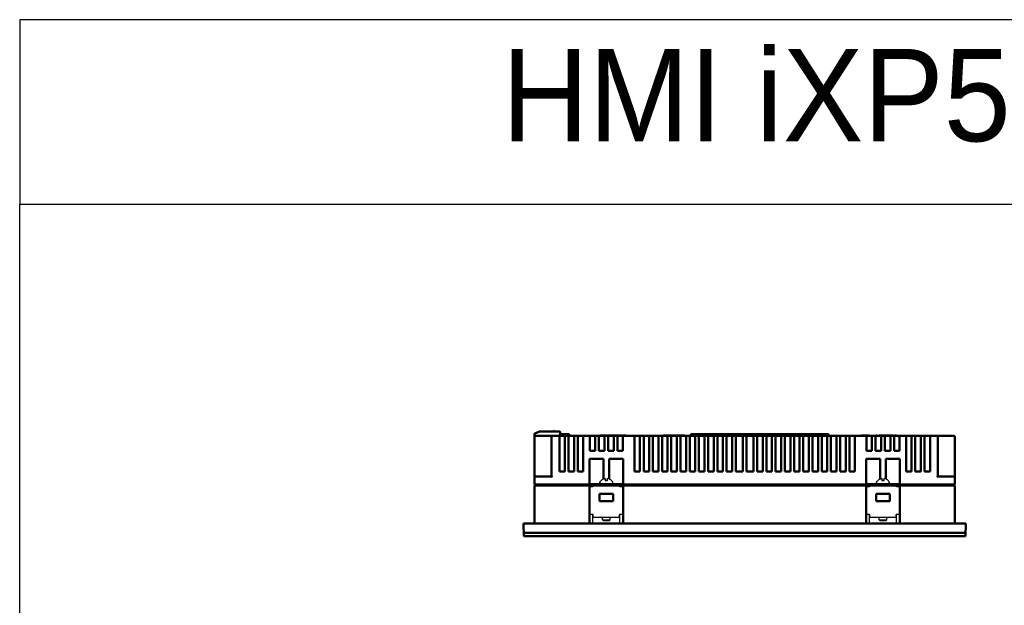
# Model space of a CAD drawing. Header units: millimetres. Extents: x 162 to 1254, y -993 to -226.
# Tile 3 of 11: x 162 to 696, y -543 to -226. Entities that reach past the tile are written whole.
import ezdxf

# ---------------------------------------------------------------- set-up
doc = ezdxf.new("R2010")
doc.units = ezdxf.units.MM
doc.header["$LTSCALE"] = 4
doc.layers.add('4', color=4, linetype='Continuous')
doc.layers.add('AM_0', color=7, linetype='Continuous', lineweight=50)
doc.styles.add('XP', font='H2HDRM.TTF', dxfattribs={"width": 0.8, "oblique": 10})

msp = doc.modelspace()

# ---------------------------------------------------------------- linework, layer by layer
at = {"layer": '4', "color": 7, "linetype": 'Continuous', "ltscale": 0.05}
for p, q in [((478.31, -474.7), (478.31, -474.74)), ((479.41, -474.43), (479.41, -475.52)), ((480.51, -475.52), (480.51, -474.43)), ((628.41, -474.7), (628.41, -474.74)), ((629.51, -474.43), (629.51, -475.52)), ((630.61, -475.52), (630.61, -474.43)), ((470.96, -498.31), (470.96, -477.31)), ((488.96, -477.31), (470.96, -477.31)), ((472.56, -478.91), (470.96, -478.91)), ((472.56, -478.91), (472.56, -477.31)), ((487.36, -478.91), (487.36, -477.31)), ((488.96, -478.91), (487.36, -478.91)), ((488.96, -498.31), (488.96, -477.31)), ((621.06, -498.31), (621.06, -477.31)), ((639.06, -477.31), (621.06, -477.31)), ((622.66, -478.91), (621.06, -478.91)), ((622.66, -478.91), (622.66, -477.31)), ((637.46, -478.91), (637.46, -477.31)), ((639.06, -478.91), (637.46, -478.91)), ((639.06, -498.31), (639.06, -477.31)), ((472.86, -494.01), (470.96, -494.01)), ((472.56, -498.31), (472.56, -494.01)), ((472.86, -495.61), (472.86, -494.01)), ((487.06, -495.61), (472.86, -495.61)), ((477.96, -496.87), (477.96, -495.61)), ((481.96, -496.87), (481.96, -495.61)), ((488.96, -494.01), (487.06, -494.01)), ((487.06, -495.61), (487.06, -494.01)), ((487.36, -498.31), (487.36, -494.01)), ((622.96, -494.01), (621.06, -494.01)), ((622.66, -498.31), (622.66, -494.01)), ((622.96, -495.61), (622.96, -494.01)), ((637.16, -495.61), (622.96, -495.61)), ((628.06, -496.87), (628.06, -495.61)), ((632.06, -496.87), (632.06, -495.61)), ((639.06, -494.01), (637.16, -494.01)), ((637.16, -495.61), (637.16, -494.01)), ((637.46, -498.31), (637.46, -494.01)), ((477.96, -496.87), (481.96, -496.87)), ((477.96, -496.87), (478.28, -497.31)), ((478.28, -497.31), (481.64, -497.31)), ((481.96, -496.87), (481.64, -497.31)), ((628.06, -496.87), (632.06, -496.87)), ((628.06, -496.87), (628.38, -497.31)), ((628.38, -497.31), (631.74, -497.31)), ((632.06, -496.87), (631.74, -497.31))]:
    msp.add_line(p, q, dxfattribs=at)
at = {"layer": '4'}
for points in [[(161.68, -325.6), (1253.56, -325.6), (1253.56, -225.61), (161.68, -225.61)], [(161.68, -325.6), (1253.56, -325.6), (1253.56, -992.53), (161.68, -992.53)]]:
    msp.add_lwpolyline(points, close=True, dxfattribs=at)
at = {"layer": '4', "color": 7, "linetype": 'Continuous', "ltscale": 0.05}
for points, knots in [([(476.44, -477.31), (476.44, -476.92), (476.64, -476.12), (477.37, -475.23), (478, -474.84), (478.3, -474.71)], [0, 0, 0, 0, 1.160675, 2.384945, 3.355048, 3.355048, 3.355048, 3.355048]), ([(478.41, -474.7), (478.41, -474.7), (478.44, -474.68), (478.51, -474.66), (478.61, -474.62), (478.72, -474.58), (478.83, -474.55), (478.95, -474.52), (479.09, -474.49), (479.19, -474.47), (479.24, -474.46), (479.24, -474.46)], [0, 0, 0, 0, 0.0051927, 0.114565, 0.2232573, 0.3319561, 0.4451598, 0.5685391, 0.7077, 0.8657298, 0.8717815, 0.8717815, 0.8717815, 0.8717815]), ([(480.51, -474.43), (480.57, -474.44), (480.62, -474.44), (480.68, -474.45), (480.68, -474.46)], [0, 0, 0, 0, 0.1640673, 0.171614, 0.171614, 0.171614, 0.171614]), ([(481.52, -474.7), (481.51, -474.7), (481.48, -474.68), (481.41, -474.66), (481.31, -474.62), (481.2, -474.58), (481.09, -474.55), (480.97, -474.52), (480.84, -474.49), (480.74, -474.47), (480.68, -474.46), (480.68, -474.46)], [0, 0, 0, 0, 0.0051927, 0.114565, 0.2232573, 0.3319561, 0.4451598, 0.5685391, 0.7077, 0.8657298, 0.8717815, 0.8717815, 0.8717815, 0.8717815]), ([(481.52, -474.7), (481.52, -474.7), (481.55, -474.71), (481.58, -474.73), (481.61, -474.74)], [0, 0, 0, 0, 0.0058864, 0.1041019, 0.1041019, 0.1041019, 0.1041019]), ([(483.48, -477.31), (483.48, -476.92), (483.28, -476.12), (482.55, -475.23), (481.92, -474.84), (481.63, -474.71)], [0, 0, 0, 0, 1.160675, 2.384945, 3.355048, 3.355048, 3.355048, 3.355048]), ([(626.54, -477.31), (626.54, -476.92), (626.74, -476.12), (627.47, -475.23), (628.1, -474.84), (628.4, -474.71)], [0, 0, 0, 0, 1.160675, 2.384945, 3.355048, 3.355048, 3.355048, 3.355048]), ([(628.51, -474.7), (628.51, -474.7), (628.54, -474.68), (628.61, -474.66), (628.71, -474.62), (628.82, -474.58), (628.93, -474.55), (629.05, -474.52), (629.19, -474.49), (629.29, -474.47), (629.34, -474.46), (629.34, -474.46)], [0, 0, 0, 0, 0.0051927, 0.114565, 0.2232573, 0.3319561, 0.4451598, 0.5685391, 0.7077, 0.8657298, 0.8717815, 0.8717815, 0.8717815, 0.8717815]), ([(630.61, -474.43), (630.67, -474.44), (630.72, -474.44), (630.78, -474.45), (630.78, -474.46)], [0, 0, 0, 0, 0.1640673, 0.171614, 0.171614, 0.171614, 0.171614]), ([(631.62, -474.7), (631.61, -474.7), (631.58, -474.68), (631.51, -474.66), (631.41, -474.62), (631.3, -474.58), (631.19, -474.55), (631.07, -474.52), (630.94, -474.49), (630.84, -474.47), (630.78, -474.46), (630.78, -474.46)], [0, 0, 0, 0, 0.0051927, 0.114565, 0.2232573, 0.3319561, 0.4451598, 0.5685391, 0.7077, 0.8657298, 0.8717815, 0.8717815, 0.8717815, 0.8717815]), ([(631.62, -474.7), (631.62, -474.7), (631.65, -474.71), (631.68, -474.73), (631.71, -474.74)], [0, 0, 0, 0, 0.0058864, 0.1041019, 0.1041019, 0.1041019, 0.1041019]), ([(633.58, -477.31), (633.58, -476.92), (633.38, -476.12), (632.65, -475.23), (632.02, -474.84), (631.73, -474.71)], [0, 0, 0, 0, 1.160675, 2.384945, 3.355048, 3.355048, 3.355048, 3.355048]), ([(479.41, -475.52), (479.47, -475.51), (479.59, -475.49), (479.78, -475.47), (479.9, -475.46), (479.96, -475.46)], [0, 0, 0, 0, 0.1830505, 0.3678186, 0.5540502, 0.5540502, 0.5540502, 0.5540502]), ([(479.96, -475.46), (480.02, -475.46), (480.15, -475.47), (480.33, -475.49), (480.45, -475.51), (480.51, -475.52)], [0, 0, 0, 0, 0.1862002, 0.3709488, 0.5540502, 0.5540502, 0.5540502, 0.5540502]), ([(629.51, -475.52), (629.57, -475.51), (629.69, -475.49), (629.88, -475.47), (630, -475.46), (630.06, -475.46)], [0, 0, 0, 0, 0.1830505, 0.3678186, 0.5540502, 0.5540502, 0.5540502, 0.5540502]), ([(630.06, -475.46), (630.12, -475.46), (630.25, -475.47), (630.43, -475.49), (630.55, -475.51), (630.61, -475.52)], [0, 0, 0, 0, 0.1862002, 0.3709488, 0.5540502, 0.5540502, 0.5540502, 0.5540502])]:
    msp.add_open_spline(points, degree=3, knots=knots, dxfattribs=at)
for points in [[(478.3, -474.71), (478.3, -474.71), (478.31, -474.7), (478.31, -474.7)], [(478.31, -474.74), (478.34, -474.73), (478.37, -474.71), (478.41, -474.7)], [(479.24, -474.46), (479.3, -474.45), (479.35, -474.44), (479.41, -474.43)], [(481.63, -474.71), (481.62, -474.71), (481.62, -474.7), (481.61, -474.7)], [(628.4, -474.71), (628.4, -474.71), (628.41, -474.7), (628.41, -474.7)], [(628.41, -474.74), (628.44, -474.73), (628.47, -474.71), (628.51, -474.7)], [(629.34, -474.46), (629.4, -474.45), (629.45, -474.44), (629.51, -474.43)], [(631.73, -474.71), (631.72, -474.71), (631.72, -474.7), (631.71, -474.7)]]:
    msp.add_open_spline(points, degree=3, dxfattribs=at)
at = {"layer": 'AM_0', "color": 7, "linetype": 'Continuous'}
for p, q in [((451.55, -448.61), (451.51, -448.61)), ((451.69, -448.72), (451.74, -448.91)), ((441.01, -477.81), (441.01, -450.3)), ((443.76, -448.91), (441.19, -450.02)), ((441.51, -451.41), (454.46, -451.41)), ((443.76, -448.91), (454.56, -448.91)), ((443.82, -449.21), (443.76, -448.91)), ((450.26, -473.31), (450.26, -451.91)), ((451.36, -448.76), (451.36, -448.91)), ((454.46, -470.71), (454.46, -451.41)), ((457.46, -451.41), (454.46, -451.41)), ((454.86, -450.41), (454.56, -450.71)), ((454.86, -449.21), (454.86, -450.41)), ((454.86, -450.41), (459.56, -450.41)), ((457.46, -470.71), (457.46, -451.41)), ((457.46, -451.41), (459.46, -451.41)), ((459.46, -470.71), (459.46, -451.41)), ((462.46, -451.41), (459.46, -451.41)), ((459.86, -451.41), (459.86, -450.71)), ((462.46, -470.71), (462.46, -451.41)), ((462.46, -451.41), (464.46, -451.41)), ((464.46, -470.71), (464.46, -451.41)), ((467.46, -451.41), (464.46, -451.41)), ((467.46, -470.71), (467.46, -451.41)), ((467.46, -451.41), (470.96, -451.41)), ((470.96, -459.41), (470.96, -451.41)), ((473.96, -451.41), (470.96, -451.41)), ((473.96, -459.41), (473.96, -451.41)), ((473.96, -451.41), (475.96, -451.41)), ((475.96, -459.41), (475.96, -451.41)), ((478.96, -451.41), (475.96, -451.41)), ((476.43, -451.41), (476.43, -451.21)), ((476.43, -451.21), (480.22, -451.21)), ((477.68, -451.41), (477.68, -451.21)), ((477.93, -451.41), (477.93, -451.21)), ((478.26, -451.41), (478.26, -451.21)), ((478.93, -451.41), (478.93, -451.21)), ((478.96, -459.41), (478.96, -451.41)), ((480.96, -451.41), (478.96, -451.41)), ((479.26, -451.41), (479.26, -451.21)), ((479.93, -451.41), (479.93, -451.21)), ((480.05, -451.41), (480.05, -451.21)), ((480.22, -451.41), (480.22, -451.21)), ((480.26, -451.41), (480.26, -451.21)), ((480.26, -451.21), (484.89, -451.21)), ((480.51, -451.41), (480.51, -451.21)), ((480.96, -459.41), (480.96, -451.41)), ((483.96, -451.41), (480.96, -451.41)), ((481.47, -451.41), (481.47, -451.21)), ((483.05, -451.41), (483.05, -451.21)), ((483.22, -451.41), (483.22, -451.21)), ((483.39, -451.41), (483.39, -451.21)), ((483.96, -459.41), (483.96, -451.41)), ((483.96, -451.41), (485.96, -451.41)), ((484.89, -451.41), (484.89, -451.21)), ((485.18, -451.41), (485.18, -451.21)), ((485.18, -451.21), (486.76, -451.21)), ((485.22, -451.41), (485.22, -451.21)), ((485.3, -451.41), (485.3, -451.21)), ((485.34, -451.41), (485.34, -451.21)), ((485.39, -451.41), (485.39, -451.21)), ((485.51, -451.41), (485.51, -451.21)), ((485.68, -451.41), (485.68, -451.21)), ((485.89, -451.41), (485.89, -451.21)), ((485.96, -459.41), (485.96, -451.41)), ((488.96, -451.41), (485.96, -451.41)), ((486.09, -451.41), (486.09, -451.21)), ((486.26, -451.41), (486.26, -451.21)), ((486.43, -451.41), (486.43, -451.21)), ((486.59, -451.41), (486.59, -451.21)), ((486.64, -451.41), (486.64, -451.21)), ((486.76, -451.41), (486.76, -451.21)), ((487.09, -451.41), (487.09, -451.21)), ((487.09, -451.21), (488.59, -451.21)), ((488.59, -451.41), (488.59, -451.21)), ((488.93, -451.41), (488.93, -451.21)), ((488.93, -451.21), (488.96, -451.21)), ((488.96, -459.41), (488.96, -451.41)), ((488.96, -451.41), (495.21, -451.41)), ((488.97, -451.41), (488.97, -451.21)), ((488.97, -451.21), (490.51, -451.21)), ((489.01, -451.41), (489.01, -451.21)), ((489.14, -451.41), (489.14, -451.21)), ((489.3, -451.41), (489.3, -451.21)), ((489.51, -451.41), (489.51, -451.21)), ((490.51, -451.41), (490.51, -451.21)), ((495.21, -470.71), (495.21, -451.41)), ((498.21, -451.41), (495.21, -451.41)), ((498.21, -470.71), (498.21, -451.41)), ((498.21, -451.41), (500.21, -451.41)), ((500.21, -470.71), (500.21, -451.41)), ((503.21, -451.41), (500.21, -451.41)), ((503.21, -470.71), (503.21, -451.41)), ((503.21, -451.41), (505.21, -451.41)), ((505.21, -470.71), (505.21, -451.41)), ((508.21, -451.41), (505.21, -451.41)), ((508.21, -470.71), (508.21, -451.41)), ((508.21, -451.41), (510.21, -451.41)), ((510.21, -470.71), (510.21, -451.41)), ((513.21, -451.41), (510.21, -451.41)), ((510.97, -451.41), (510.97, -451.21)), ((510.97, -451.21), (522.37, -451.21)), ((513.21, -470.71), (513.21, -451.41)), ((513.21, -451.41), (515.21, -451.41)), ((515.21, -470.71), (515.21, -451.41)), ((518.21, -451.41), (515.21, -451.41)), ((518.21, -470.71), (518.21, -451.41)), ((518.21, -451.41), (520.21, -451.41)), ((520.21, -470.71), (520.21, -451.41)), ((523.21, -451.41), (520.21, -451.41)), ((522.37, -451.41), (522.37, -451.21)), ((523.21, -470.71), (523.21, -451.41)), ((523.21, -451.41), (525.21, -451.41)), ((525.21, -470.71), (525.21, -451.41)), ((528.21, -451.41), (525.21, -451.41)), ((525.66, -451.01), (525.66, -451.41)), ((600.16, -450.51), (526.16, -450.51)), ((528.21, -470.71), (528.21, -451.41)), ((528.21, -451.41), (530.21, -451.41)), ((530.21, -470.71), (530.21, -451.41)), ((533.21, -451.41), (530.21, -451.41)), ((533.21, -470.71), (533.21, -451.41)), ((533.21, -451.41), (535.21, -451.41)), ((535.21, -470.71), (535.21, -451.41)), ((538.21, -451.41), (535.21, -451.41)), ((538.21, -470.71), (538.21, -451.41)), ((538.21, -451.41), (540.21, -451.41)), ((540.21, -470.71), (540.21, -451.41)), ((543.21, -451.41), (540.21, -451.41)), ((543.21, -470.71), (543.21, -451.41)), ((543.21, -451.41), (545.21, -451.41)), ((545.21, -470.71), (545.21, -451.41)), ((548.21, -451.41), (545.21, -451.41)), ((548.21, -470.71), (548.21, -451.41)), ((548.21, -451.41), (550.21, -451.41)), ((550.21, -470.71), (550.21, -451.41)), ((554.01, -451.41), (550.21, -451.41)), ((554.01, -470.71), (554.01, -451.41)), ((554.01, -451.41), (556.01, -451.41)), ((556.01, -470.71), (556.01, -451.41)), ((559.81, -451.41), (556.01, -451.41)), ((559.81, -470.71), (559.81, -451.41)), ((559.81, -451.41), (561.81, -451.41)), ((561.81, -451.41), (561.81, -470.71)), ((564.81, -451.41), (561.81, -451.41)), ((564.81, -470.71), (564.81, -451.41)), ((564.81, -451.41), (566.81, -451.41)), ((566.81, -470.71), (566.81, -451.41)), ((569.81, -451.41), (566.81, -451.41)), ((569.81, -470.71), (569.81, -451.41)), ((569.81, -451.41), (571.81, -451.41)), ((571.81, -470.71), (571.81, -451.41)), ((574.81, -451.41), (571.81, -451.41)), ((574.81, -470.71), (574.81, -451.41)), ((574.81, -451.41), (576.81, -451.41)), ((579.81, -451.41), (576.81, -451.41)), ((576.81, -470.71), (576.81, -451.41)), ((579.81, -451.41), (581.81, -451.41)), ((579.81, -470.71), (579.81, -451.41)), ((584.81, -451.41), (581.81, -451.41)), ((581.81, -470.71), (581.81, -451.41)), ((584.81, -451.41), (586.81, -451.41)), ((584.81, -470.71), (584.81, -451.41)), ((589.81, -451.41), (586.81, -451.41)), ((586.81, -470.71), (586.81, -451.41)), ((589.81, -451.41), (591.81, -451.41)), ((589.81, -470.71), (589.81, -451.41)), ((594.81, -451.41), (591.81, -451.41)), ((591.81, -470.71), (591.81, -451.41)), ((594.81, -451.41), (596.81, -451.41)), ((594.81, -470.71), (594.81, -451.41)), ((599.81, -451.41), (596.81, -451.41)), ((596.81, -470.71), (596.81, -451.41)), ((599.81, -451.41), (601.81, -451.41)), ((599.81, -470.71), (599.81, -451.41)), ((600.66, -451.01), (600.66, -451.41)), ((604.81, -451.41), (601.81, -451.41)), ((601.81, -470.71), (601.81, -451.41)), ((604.81, -451.41), (606.81, -451.41)), ((604.81, -470.71), (604.81, -451.41)), ((609.81, -451.41), (606.81, -451.41)), ((606.81, -470.71), (606.81, -451.41)), ((609.81, -451.41), (611.81, -451.41)), ((609.81, -470.71), (609.81, -451.41)), ((614.81, -451.41), (611.81, -451.41)), ((611.81, -470.71), (611.81, -451.41)), ((614.81, -451.41), (621.06, -451.41)), ((614.81, -470.71), (614.81, -451.41)), ((618.32, -451.21), (618.95, -451.21)), ((618.32, -451.41), (618.32, -451.21)), ((618.95, -451.41), (618.95, -451.21)), ((619, -451.21), (620.38, -451.21)), ((619, -451.41), (619, -451.21)), ((620.38, -451.41), (620.38, -451.21)), ((620.43, -451.21), (620.71, -451.21)), ((620.71, -451.21), (622.17, -451.21)), ((620.71, -451.41), (620.71, -451.21)), ((620.71, -451.41), (620.71, -451.21)), ((620.73, -451.41), (620.73, -451.21)), ((620.78, -451.41), (620.78, -451.21)), ((620.84, -451.41), (620.84, -451.21)), ((620.94, -451.41), (620.94, -451.21)), ((621.04, -451.41), (621.04, -451.21)), ((624.06, -451.41), (621.06, -451.41)), ((621.06, -459.41), (621.06, -451.41)), ((621.16, -451.41), (621.16, -451.21)), ((621.21, -451.41), (621.21, -451.21)), ((621.31, -451.41), (621.31, -451.21)), ((621.45, -451.41), (621.45, -451.21)), ((622.17, -451.21), (622.73, -451.21)), ((622.17, -451.41), (622.17, -451.21)), ((622.73, -451.41), (622.73, -451.21)), ((624.06, -451.41), (626.06, -451.41)), ((624.06, -459.41), (624.06, -451.41)), ((629.06, -451.41), (626.06, -451.41)), ((626.06, -459.41), (626.06, -451.41)), ((626.2, -451.21), (626.8, -451.21)), ((626.2, -451.41), (626.2, -451.21)), ((626.8, -451.41), (626.8, -451.21)), ((627.76, -451.21), (631.34, -451.21)), ((627.76, -451.41), (627.76, -451.21)), ((628, -451.41), (628, -451.21)), ((628.24, -451.41), (628.24, -451.21)), ((628.26, -451.41), (628.26, -451.21)), ((628.27, -451.41), (628.27, -451.21)), ((628.3, -451.41), (628.3, -451.21)), ((628.36, -451.41), (628.36, -451.21)), ((628.42, -451.41), (628.42, -451.21)), ((628.46, -451.41), (628.46, -451.21)), ((628.55, -451.41), (628.55, -451.21)), ((628.65, -451.41), (628.65, -451.21)), ((628.76, -451.41), (628.76, -451.21)), ((628.86, -451.41), (628.86, -451.21)), ((628.96, -451.41), (628.96, -451.21)), ((629.06, -451.41), (629.06, -451.21)), ((631.06, -451.41), (629.06, -451.41)), ((629.06, -459.41), (629.06, -451.41)), ((629.14, -451.41), (629.14, -451.21)), ((629.21, -451.41), (629.21, -451.21)), ((629.26, -451.41), (629.26, -451.21)), ((629.28, -451.41), (629.28, -451.21)), ((629.3, -451.41), (629.3, -451.21)), ((629.32, -451.41), (629.32, -451.21)), ((629.33, -451.41), (629.33, -451.21)), ((629.63, -451.41), (629.63, -451.21)), ((629.87, -451.41), (629.87, -451.21)), ((630.26, -451.41), (630.26, -451.21)), ((630.47, -451.41), (630.47, -451.21)), ((630.53, -451.41), (630.53, -451.21)), ((630.62, -451.41), (630.62, -451.21)), ((630.71, -451.41), (630.71, -451.21)), ((630.82, -451.41), (630.82, -451.21)), ((630.91, -451.41), (630.91, -451.21)), ((631, -451.41), (631, -451.21)), ((634.06, -451.41), (631.06, -451.41)), ((631.06, -459.41), (631.06, -451.41)), ((631.09, -451.41), (631.09, -451.21)), ((631.17, -451.41), (631.17, -451.21)), ((631.23, -451.41), (631.23, -451.21)), ((631.28, -451.41), (631.28, -451.21)), ((631.29, -451.41), (631.29, -451.21)), ((631.32, -451.41), (631.32, -451.21)), ((631.34, -451.41), (631.34, -451.21)), ((631.34, -451.41), (631.34, -451.21)), ((631.44, -451.21), (635.63, -451.21)), ((631.44, -451.41), (631.44, -451.21)), ((631.68, -451.41), (631.68, -451.21)), ((632.14, -451.41), (632.14, -451.21)), ((632.17, -451.41), (632.17, -451.21)), ((632.21, -451.41), (632.21, -451.21)), ((632.24, -451.41), (632.24, -451.21)), ((632.26, -451.41), (632.26, -451.21)), ((632.29, -451.41), (632.29, -451.21)), ((632.33, -451.41), (632.33, -451.21)), ((632.77, -451.41), (632.77, -451.21)), ((633.02, -451.41), (633.02, -451.21)), ((633.15, -451.41), (633.15, -451.21)), ((633.38, -451.41), (633.38, -451.21)), ((633.55, -451.41), (633.55, -451.21)), ((634.06, -451.41), (636.06, -451.41)), ((634.06, -459.41), (634.06, -451.41)), ((634.34, -451.41), (634.34, -451.21)), ((634.49, -451.41), (634.49, -451.21)), ((634.5, -451.41), (634.5, -451.21)), ((634.5, -451.41), (634.5, -451.21)), ((634.53, -451.41), (634.53, -451.21)), ((634.58, -451.41), (634.58, -451.21)), ((634.66, -451.41), (634.66, -451.21)), ((634.73, -451.41), (634.73, -451.21)), ((634.82, -451.41), (634.82, -451.21)), ((634.92, -451.41), (634.92, -451.21)), ((635.05, -451.41), (635.05, -451.21)), ((635.16, -451.41), (635.16, -451.21)), ((635.26, -451.41), (635.26, -451.21)), ((635.35, -451.41), (635.35, -451.21)), ((635.44, -451.41), (635.44, -451.21)), ((635.5, -451.41), (635.5, -451.21)), ((635.54, -451.41), (635.54, -451.21)), ((635.57, -451.41), (635.57, -451.21)), ((635.59, -451.41), (635.59, -451.21)), ((635.61, -451.41), (635.61, -451.21)), ((635.62, -451.41), (635.62, -451.21)), ((635.63, -451.41), (635.63, -451.21)), ((639.06, -451.41), (636.06, -451.41)), ((636.06, -459.41), (636.06, -451.41)), ((636.25, -451.21), (637.33, -451.21)), ((636.25, -451.41), (636.25, -451.21)), ((636.73, -451.41), (636.73, -451.21)), ((636.85, -451.41), (636.85, -451.21)), ((637.33, -451.41), (637.33, -451.21)), ((639.06, -451.41), (642.56, -451.41)), ((639.06, -459.41), (639.06, -451.41)), ((645.56, -451.41), (642.56, -451.41)), ((642.56, -470.71), (642.56, -451.41)), ((645.56, -451.41), (647.56, -451.41)), ((645.56, -470.71), (645.56, -451.41)), ((650.56, -451.41), (647.56, -451.41)), ((647.56, -470.71), (647.56, -451.41)), ((650.56, -451.41), (652.56, -451.41)), ((650.56, -470.71), (650.56, -451.41)), ((655.56, -451.41), (652.56, -451.41)), ((652.56, -470.71), (652.56, -451.41)), ((655.56, -451.41), (668.51, -451.41)), ((655.56, -470.71), (655.56, -451.41)), ((659.76, -451.91), (659.76, -473.31)), ((669.01, -477.81), (669.01, -451.91)), ((470.76, -463.81), (470.76, -477.81)), ((478.44, -463.81), (470.76, -463.81)), ((470.96, -459.41), (473.96, -459.41)), ((475.96, -459.41), (478.96, -459.41)), ((478.44, -474.69), (478.44, -463.81)), ((480.96, -459.41), (483.96, -459.41)), ((481.48, -474.69), (481.48, -463.81)), ((489.16, -463.81), (481.48, -463.81)), ((485.96, -459.41), (488.96, -459.41)), ((489.16, -477.81), (489.16, -463.81)), ((628.54, -463.81), (620.86, -463.81)), ((620.86, -463.81), (620.86, -477.81)), ((621.06, -459.41), (624.06, -459.41)), ((626.06, -459.41), (629.06, -459.41)), ((628.54, -474.69), (628.54, -463.81)), ((631.06, -459.41), (634.06, -459.41)), ((639.26, -463.81), (631.58, -463.81)), ((631.58, -474.69), (631.58, -463.81)), ((636.06, -459.41), (639.06, -459.41)), ((639.26, -477.81), (639.26, -463.81)), ((441.51, -473.31), (450.26, -473.31)), ((450.76, -473.81), (450.26, -473.31)), ((454.46, -470.71), (457.46, -470.71)), ((459.46, -470.71), (462.46, -470.71)), ((464.46, -470.71), (467.46, -470.71)), ((495.21, -470.71), (498.21, -470.71)), ((500.21, -470.71), (503.21, -470.71)), ((505.21, -470.71), (508.21, -470.71)), ((510.21, -470.71), (513.21, -470.71)), ((515.21, -470.71), (518.21, -470.71)), ((520.21, -470.71), (523.21, -470.71)), ((525.21, -470.71), (528.21, -470.71)), ((530.21, -470.71), (533.21, -470.71)), ((535.21, -470.71), (538.21, -470.71)), ((540.21, -470.71), (543.21, -470.71)), ((545.21, -470.71), (548.21, -470.71)), ((550.21, -470.71), (554.01, -470.71)), ((556.01, -470.71), (559.81, -470.71)), ((561.81, -470.71), (564.81, -470.71)), ((566.81, -470.71), (569.81, -470.71)), ((571.81, -470.71), (574.81, -470.71)), ((576.81, -470.71), (579.81, -470.71)), ((581.81, -470.71), (584.81, -470.71)), ((586.81, -470.71), (589.81, -470.71)), ((591.81, -470.71), (594.81, -470.71)), ((596.81, -470.71), (599.81, -470.71)), ((601.81, -470.71), (604.81, -470.71)), ((606.81, -470.71), (609.81, -470.71)), ((611.81, -470.71), (614.81, -470.71)), ((642.56, -470.71), (645.56, -470.71)), ((647.56, -470.71), (650.56, -470.71)), ((652.56, -470.71), (655.56, -470.71)), ((659.26, -473.81), (659.76, -473.31)), ((659.76, -473.31), (668.51, -473.31)), ((470.76, -477.81), (441.01, -477.81)), ((441.01, -478.31), (441.01, -498.81)), ((441.01, -478.31), (470.76, -478.31)), ((442.46, -478.31), (442.46, -477.81)), ((470.76, -477.81), (489.16, -477.81)), ((470.76, -478.31), (470.76, -498.81)), ((470.76, -478.31), (639.26, -478.31)), ((620.86, -477.81), (489.16, -477.81)), ((489.16, -498.81), (489.16, -478.31)), ((548.21, -478.31), (548.21, -477.81)), ((561.81, -478.31), (561.81, -477.81)), ((620.86, -477.81), (639.26, -477.81)), ((620.86, -478.31), (620.86, -498.81)), ((669.01, -477.81), (639.26, -477.81)), ((639.26, -478.31), (669.01, -478.31)), ((639.26, -498.81), (639.26, -478.31)), ((667.56, -478.31), (667.56, -477.81)), ((669.01, -478.31), (669.01, -498.81)), ((476.21, -482.81), (476.21, -486.81)), ((483.71, -482.81), (476.21, -482.81)), ((483.71, -486.81), (483.71, -482.81)), ((633.81, -482.81), (626.31, -482.81)), ((626.31, -482.81), (626.31, -486.81)), ((633.81, -486.81), (633.81, -482.81)), ((476.21, -486.81), (483.71, -486.81)), ((626.31, -486.81), (633.81, -486.81)), ((435.26, -505.81), (435.01, -498.81)), ((435.01, -498.81), (675.01, -498.81)), ((675.01, -498.81), (674.77, -505.81)), ((674.77, -505.81), (435.26, -505.81))]:
    msp.add_line(p, q, dxfattribs=at)
for centre, radius, start, end in [((451.51, -448.76), 0.15, 90, 180), ((451.55, -448.76), 0.15, 15, 90), ((441.31, -450.3), 0.3, 113.4287, 180), ((441.51, -451.91), 0.5, 90, 180), ((450.76, -451.91), 0.5, 90, 180), ((454.56, -449.21), 0.3, 0, 90), ((459.56, -450.71), 0.3, 0, 90), ((526.16, -451.01), 0.5, 90, 180), ((600.16, -451.01), 0.5, 0, 90), ((659.26, -451.91), 0.5, 0, 90), ((668.51, -451.91), 0.5, 0, 90), ((441.51, -473.81), 0.5, 90, 180), ((668.51, -473.81), 0.5, 0, 90)]:
    msp.add_arc(centre, radius, start, end, dxfattribs=at)
msp.add_open_spline([(435.19, -503.87), (475.13, -503.87), (535.04, -503.89), (614.92, -503.92), (654.86, -503.96), (674.83, -503.99)], degree=3, knots=[0, 0, 0, 0, 0.5, 0.75, 1, 1, 1, 1], dxfattribs=at)

# ---------------------------------------------------------------- texts
at = {"style": 'XP'}
msp.add_text('HMI iXP50  (8.4")', height=50, dxfattribs=at).set_placement((423.14, -291.53))

doc.saveas('drawing.dxf')
